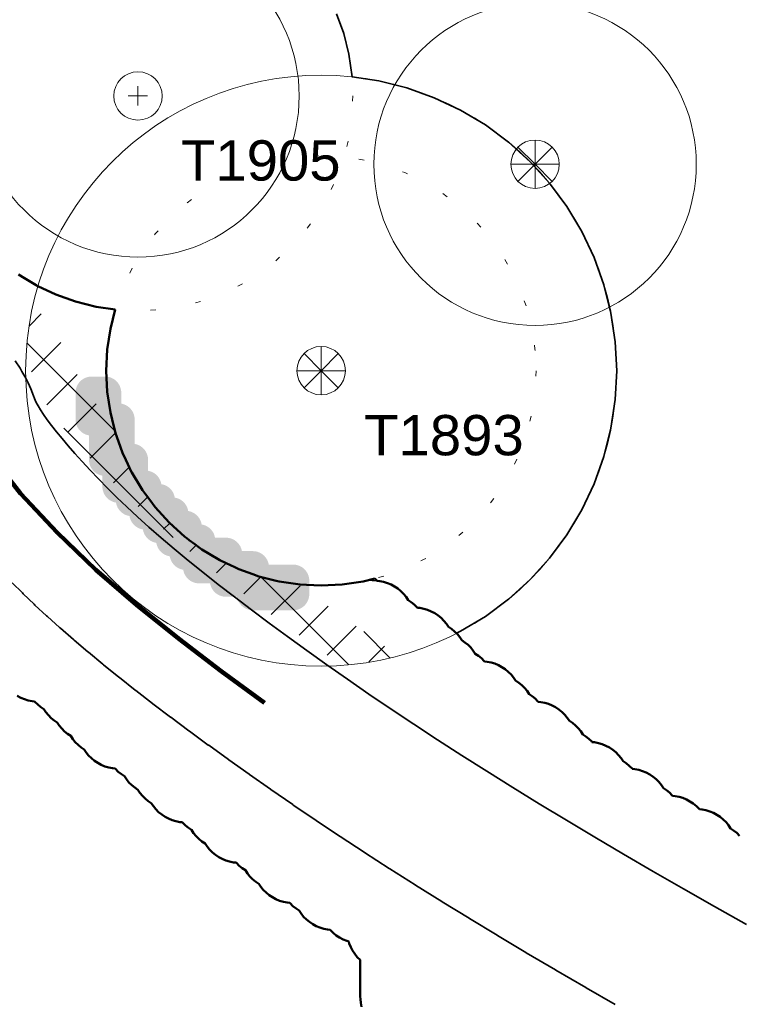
# Model space of a CAD drawing. Header units: metres. Extents: x -6559 to -6383, y 5654606 to 5654801.
# Tile 5 of 31: x -6485 to -6472, y 5654659 to 5654677. Entities that reach past the tile are written whole.
import ezdxf
from ezdxf.enums import TextEntityAlignment as Align

# ---------------------------------------------------------------- set-up
doc = ezdxf.new("R2010")
doc.units = ezdxf.units.M
doc.header["$LTSCALE"] = 0.5
for name, pattern in [('DASHED', [9, 6, -3]), ('DOT', [1.5, 0, -1.5]), ('PHANTOM', [22, 12, -2, 2, -2, 2, -2])]:
    doc.linetypes.add(name, pattern=pattern)
for name, color, linetype, lineweight in [('L-GRAD-DRAIN', 150, 'Continuous', 25), ('L-HARD-PAVE', 8, 'Continuous', 35), ('L-HARD-WALL', 7, 'Continuous', 50), ('L-PLNT-PROT', 1, 'DASHED', 35), ('L-PLNT-TEXT', 3, 'Continuous', 18), ('L-SITE-LIMIT', 6, 'PHANTOM', 50), ('V-VEG-CANOPY', 92, 'Continuous', 13), ('V-VEG-TREE', 94, 'Continuous', 18)]:
    doc.layers.add(name, color=color, linetype=linetype, lineweight=lineweight)
doc.styles.add('BR-STD', font='arial.ttf')

# ---------------------------------------------------------------- blocks, each defined once
blk = doc.blocks.new('VEG-TREE-CONIF')
at = {"color": 0, "lineweight": -2}
for q in [(0, 1.5), (-1.061, 1.061), (1.061, 1.061), (-1.5, 0), (-1.061, -1.061), (1.5, 0), (0, -1.5), (1.061, -1.061)]:
    blk.add_line((0, 0), q, dxfattribs=at)
blk.add_circle((0, 0), 1.5, dxfattribs=at)
blk = doc.blocks.new('VEG-TREE-DECID')
at = {"color": 0, "lineweight": -2}
for p, q in [((-0.6, 0), (0.6, 0)), ((0, -0.6), (0, 0.6))]:
    blk.add_line(p, q, dxfattribs=at)
blk.add_circle((0, 0), 1.5, dxfattribs=at)

msp = doc.modelspace()

# ---------------------------------------------------------------- hatches: boundary and pattern name
at = {"layer": 'L-HARD-WALL'}
h = msp.add_hatch(color=1, dxfattribs=at)
h.dxf.hatch_style = 1
h.paths.add_polyline_path([(-6483.8, 5654669.204), (-6483.809, 5654669.206), (-6483.837, 5654669.213), (-6483.865, 5654669.223), (-6483.891, 5654669.235), (-6483.917, 5654669.251), (-6483.94, 5654669.268), (-6483.962, 5654669.288), (-6483.982, 5654669.31), (-6483.999, 5654669.333), (-6484.015, 5654669.359), (-6484.027, 5654669.385), (-6484.037, 5654669.413), (-6484.044, 5654669.441), (-6484.049, 5654669.471), (-6484.05, 5654669.5), (-6484.05, 5654670), (-6484.049, 5654670.029), (-6484.044, 5654670.059), (-6484.037, 5654670.087), (-6484.027, 5654670.115), (-6484.015, 5654670.141), (-6483.999, 5654670.167), (-6483.982, 5654670.19), (-6483.962, 5654670.212), (-6483.94, 5654670.232), (-6483.917, 5654670.249), (-6483.891, 5654670.265), (-6483.865, 5654670.277), (-6483.837, 5654670.287), (-6483.809, 5654670.294), (-6483.779, 5654670.299), (-6483.75, 5654670.3), (-6483.5, 5654670.3), (-6483.471, 5654670.299), (-6483.441, 5654670.294), (-6483.413, 5654670.287), (-6483.385, 5654670.277), (-6483.359, 5654670.265), (-6483.333, 5654670.249), (-6483.31, 5654670.232), (-6483.288, 5654670.212), (-6483.268, 5654670.19), (-6483.251, 5654670.167), (-6483.235, 5654670.141), (-6483.223, 5654670.115), (-6483.213, 5654670.087), (-6483.206, 5654670.059), (-6483.201, 5654670.029), (-6483.2, 5654670), (-6483.2, 5654669.796), (-6483.191, 5654669.794), (-6483.163, 5654669.787), (-6483.135, 5654669.777), (-6483.109, 5654669.765), (-6483.083, 5654669.749), (-6483.06, 5654669.732), (-6483.038, 5654669.712), (-6483.018, 5654669.69), (-6483.001, 5654669.667), (-6482.985, 5654669.641), (-6482.973, 5654669.615), (-6482.963, 5654669.587), (-6482.956, 5654669.559), (-6482.951, 5654669.529), (-6482.95, 5654669.5), (-6482.95, 5654669.046), (-6482.941, 5654669.044), (-6482.913, 5654669.037), (-6482.885, 5654669.027), (-6482.859, 5654669.015), (-6482.833, 5654668.999), (-6482.81, 5654668.982), (-6482.788, 5654668.962), (-6482.768, 5654668.94), (-6482.751, 5654668.917), (-6482.735, 5654668.891), (-6482.723, 5654668.865), (-6482.713, 5654668.837), (-6482.706, 5654668.809), (-6482.701, 5654668.779), (-6482.7, 5654668.75), (-6482.7, 5654668.546), (-6482.691, 5654668.544), (-6482.663, 5654668.537), (-6482.635, 5654668.527), (-6482.609, 5654668.515), (-6482.583, 5654668.499), (-6482.56, 5654668.482), (-6482.538, 5654668.462), (-6482.518, 5654668.44), (-6482.501, 5654668.417), (-6482.485, 5654668.391), (-6482.473, 5654668.365), (-6482.463, 5654668.337), (-6482.456, 5654668.309), (-6482.454, 5654668.296), (-6482.441, 5654668.294), (-6482.413, 5654668.287), (-6482.385, 5654668.277), (-6482.359, 5654668.265), (-6482.333, 5654668.249), (-6482.31, 5654668.232), (-6482.288, 5654668.212), (-6482.268, 5654668.19), (-6482.251, 5654668.167), (-6482.235, 5654668.141), (-6482.223, 5654668.115), (-6482.213, 5654668.087), (-6482.206, 5654668.059), (-6482.204, 5654668.046), (-6482.191, 5654668.044), (-6482.163, 5654668.037), (-6482.135, 5654668.027), (-6482.109, 5654668.015), (-6482.083, 5654667.999), (-6482.06, 5654667.982), (-6482.038, 5654667.962), (-6482.018, 5654667.94), (-6482.001, 5654667.917), (-6481.985, 5654667.891), (-6481.973, 5654667.865), (-6481.963, 5654667.837), (-6481.956, 5654667.809), (-6481.954, 5654667.796), (-6481.941, 5654667.794), (-6481.913, 5654667.787), (-6481.885, 5654667.777), (-6481.859, 5654667.765), (-6481.833, 5654667.749), (-6481.81, 5654667.732), (-6481.788, 5654667.712), (-6481.768, 5654667.69), (-6481.751, 5654667.667), (-6481.735, 5654667.641), (-6481.723, 5654667.615), (-6481.713, 5654667.587), (-6481.706, 5654667.559), (-6481.704, 5654667.546), (-6481.691, 5654667.544), (-6481.663, 5654667.537), (-6481.635, 5654667.527), (-6481.609, 5654667.515), (-6481.583, 5654667.499), (-6481.56, 5654667.482), (-6481.538, 5654667.462), (-6481.518, 5654667.44), (-6481.501, 5654667.417), (-6481.485, 5654667.391), (-6481.473, 5654667.365), (-6481.463, 5654667.337), (-6481.456, 5654667.309), (-6481.454, 5654667.3), (-6481.25, 5654667.3), (-6481.221, 5654667.299), (-6481.191, 5654667.294), (-6481.163, 5654667.287), (-6481.135, 5654667.277), (-6481.109, 5654667.265), (-6481.083, 5654667.249), (-6481.06, 5654667.232), (-6481.038, 5654667.212), (-6481.018, 5654667.19), (-6481.001, 5654667.167), (-6480.985, 5654667.141), (-6480.973, 5654667.115), (-6480.963, 5654667.087), (-6480.956, 5654667.059), (-6480.954, 5654667.05), (-6480.75, 5654667.05), (-6480.721, 5654667.049), (-6480.691, 5654667.044), (-6480.663, 5654667.037), (-6480.635, 5654667.027), (-6480.609, 5654667.015), (-6480.583, 5654666.999), (-6480.56, 5654666.982), (-6480.538, 5654666.962), (-6480.518, 5654666.94), (-6480.501, 5654666.917), (-6480.485, 5654666.891), (-6480.473, 5654666.865), (-6480.463, 5654666.837), (-6480.456, 5654666.809), (-6480.454, 5654666.8), (-6480, 5654666.8), (-6479.971, 5654666.799), (-6479.941, 5654666.794), (-6479.913, 5654666.787), (-6479.885, 5654666.777), (-6479.859, 5654666.765), (-6479.833, 5654666.749), (-6479.81, 5654666.732), (-6479.788, 5654666.712), (-6479.768, 5654666.69), (-6479.751, 5654666.667), (-6479.735, 5654666.641), (-6479.723, 5654666.615), (-6479.713, 5654666.587), (-6479.706, 5654666.559), (-6479.701, 5654666.529), (-6479.7, 5654666.5), (-6479.7, 5654666.25), (-6479.701, 5654666.221), (-6479.706, 5654666.191), (-6479.713, 5654666.163), (-6479.723, 5654666.135), (-6479.735, 5654666.109), (-6479.751, 5654666.083), (-6479.768, 5654666.06), (-6479.788, 5654666.038), (-6479.81, 5654666.018), (-6479.833, 5654666.001), (-6479.859, 5654665.985), (-6479.885, 5654665.973), (-6479.913, 5654665.963), (-6479.941, 5654665.956), (-6479.971, 5654665.951), (-6480, 5654665.95), (-6480.75, 5654665.95), (-6480.779, 5654665.951), (-6480.809, 5654665.956), (-6480.837, 5654665.963), (-6480.865, 5654665.973), (-6480.891, 5654665.985), (-6480.917, 5654666.001), (-6480.94, 5654666.018), (-6480.962, 5654666.038), (-6480.982, 5654666.06), (-6480.999, 5654666.083), (-6481.015, 5654666.109), (-6481.027, 5654666.135), (-6481.037, 5654666.163), (-6481.044, 5654666.191), (-6481.046, 5654666.2), (-6481.25, 5654666.2), (-6481.279, 5654666.201), (-6481.309, 5654666.206), (-6481.337, 5654666.213), (-6481.365, 5654666.223), (-6481.391, 5654666.235), (-6481.417, 5654666.251), (-6481.44, 5654666.268), (-6481.462, 5654666.288), (-6481.482, 5654666.31), (-6481.499, 5654666.333), (-6481.515, 5654666.359), (-6481.527, 5654666.385), (-6481.537, 5654666.413), (-6481.544, 5654666.441), (-6481.546, 5654666.45), (-6481.75, 5654666.45), (-6481.779, 5654666.451), (-6481.809, 5654666.456), (-6481.837, 5654666.463), (-6481.865, 5654666.473), (-6481.891, 5654666.485), (-6481.917, 5654666.501), (-6481.94, 5654666.518), (-6481.962, 5654666.538), (-6481.982, 5654666.56), (-6481.999, 5654666.583), (-6482.015, 5654666.609), (-6482.027, 5654666.635), (-6482.037, 5654666.663), (-6482.044, 5654666.691), (-6482.046, 5654666.704), (-6482.059, 5654666.706), (-6482.087, 5654666.713), (-6482.115, 5654666.723), (-6482.141, 5654666.735), (-6482.167, 5654666.751), (-6482.19, 5654666.768), (-6482.212, 5654666.788), (-6482.232, 5654666.81), (-6482.249, 5654666.833), (-6482.265, 5654666.859), (-6482.277, 5654666.885), (-6482.287, 5654666.913), (-6482.294, 5654666.941), (-6482.296, 5654666.954), (-6482.309, 5654666.956), (-6482.337, 5654666.963), (-6482.365, 5654666.973), (-6482.391, 5654666.985), (-6482.417, 5654667.001), (-6482.44, 5654667.018), (-6482.462, 5654667.038), (-6482.482, 5654667.06), (-6482.499, 5654667.083), (-6482.515, 5654667.109), (-6482.527, 5654667.135), (-6482.537, 5654667.163), (-6482.544, 5654667.191), (-6482.546, 5654667.204), (-6482.559, 5654667.206), (-6482.587, 5654667.213), (-6482.615, 5654667.223), (-6482.641, 5654667.235), (-6482.667, 5654667.251), (-6482.69, 5654667.268), (-6482.712, 5654667.288), (-6482.732, 5654667.31), (-6482.749, 5654667.333), (-6482.765, 5654667.359), (-6482.777, 5654667.385), (-6482.787, 5654667.413), (-6482.794, 5654667.441), (-6482.796, 5654667.454), (-6482.809, 5654667.456), (-6482.837, 5654667.463), (-6482.865, 5654667.473), (-6482.891, 5654667.485), (-6482.917, 5654667.501), (-6482.94, 5654667.518), (-6482.962, 5654667.538), (-6482.982, 5654667.56), (-6482.999, 5654667.583), (-6483.015, 5654667.609), (-6483.027, 5654667.635), (-6483.037, 5654667.663), (-6483.044, 5654667.691), (-6483.046, 5654667.704), (-6483.059, 5654667.706), (-6483.087, 5654667.713), (-6483.115, 5654667.723), (-6483.141, 5654667.735), (-6483.167, 5654667.751), (-6483.19, 5654667.768), (-6483.212, 5654667.788), (-6483.232, 5654667.81), (-6483.249, 5654667.833), (-6483.265, 5654667.859), (-6483.277, 5654667.885), (-6483.287, 5654667.913), (-6483.294, 5654667.941), (-6483.296, 5654667.954), (-6483.309, 5654667.956), (-6483.337, 5654667.963), (-6483.365, 5654667.973), (-6483.391, 5654667.985), (-6483.417, 5654668.001), (-6483.44, 5654668.018), (-6483.462, 5654668.038), (-6483.482, 5654668.06), (-6483.499, 5654668.083), (-6483.515, 5654668.109), (-6483.527, 5654668.135), (-6483.537, 5654668.163), (-6483.544, 5654668.191), (-6483.549, 5654668.221), (-6483.55, 5654668.25), (-6483.55, 5654668.454), (-6483.559, 5654668.456), (-6483.587, 5654668.463), (-6483.615, 5654668.473), (-6483.641, 5654668.485), (-6483.667, 5654668.501), (-6483.69, 5654668.518), (-6483.712, 5654668.538), (-6483.732, 5654668.56), (-6483.749, 5654668.583), (-6483.765, 5654668.609), (-6483.777, 5654668.635), (-6483.787, 5654668.663), (-6483.794, 5654668.691), (-6483.799, 5654668.721), (-6483.8, 5654668.75)])
at = {"layer": 'L-PLNT-PROT'}
h = msp.add_hatch(dxfattribs=at)
h.set_pattern_fill('ANSI37', color=6, scale=0.2)
h.paths.add_polyline_path([(-6483.307, 5654669.248), (-6483.25, 5654669.089), (-6483.175, 5654668.878), (-6483.114, 5654668.75), (-6483.007, 5654668.523), (-6483, 5654668.512), (-6482.843, 5654668.251), (-6482.843, 5654668.25), (-6482.805, 5654668.187), (-6482.75, 5654668.113), (-6482.744, 5654668.105), (-6482.668, 5654668.002), (-6482.571, 5654667.871), (-6482.307, 5654667.581), (-6482.017, 5654667.317), (-6481.979, 5654667.289), (-6481.967, 5654667.28), (-6481.935, 5654667.256), (-6481.833, 5654667.181), (-6481.787, 5654667.147), (-6481.75, 5654667.119), (-6481.701, 5654667.083), (-6481.563, 5654667), (-6481.365, 5654666.881), (-6481.247, 5654666.826), (-6481.087, 5654666.75), (-6481.01, 5654666.713), (-6480.75, 5654666.621), (-6480.64, 5654666.581), (-6480.316, 5654666.5), (-6480.259, 5654666.486), (-6479.911, 5654666.434), (-6479.575, 5654666.188), (-6479.222, 5654665.933), (-6478.855, 5654665.672), (-6478.474, 5654665.405), (-6478.081, 5654665.133), (-6478.042, 5654665.106), (-6478.406, 5654665.015), (-6478.94, 5654664.935), (-6479.1, 5654664.928), (-6479.288, 5654665.059), (-6479.659, 5654665.324), (-6480.016, 5654665.581), (-6480.359, 5654665.833), (-6480.688, 5654666.078), (-6481.002, 5654666.316), (-6481.302, 5654666.548), (-6481.588, 5654666.774), (-6481.859, 5654666.993), (-6482.115, 5654667.205), (-6482.357, 5654667.41), (-6482.584, 5654667.607), (-6482.797, 5654667.798), (-6482.994, 5654667.981), (-6483.176, 5654668.156), (-6483.348, 5654668.328), (-6483.515, 5654668.499), (-6483.671, 5654668.662), (-6483.816, 5654668.818), (-6483.951, 5654668.966), (-6484.074, 5654669.107), (-6484.186, 5654669.24), (-6484.287, 5654669.364), (-6484.377, 5654669.479), (-6484.454, 5654669.584), (-6484.52, 5654669.679), (-6484.574, 5654669.762), (-6484.616, 5654669.832), (-6484.646, 5654669.887), (-6484.664, 5654669.924), (-6484.671, 5654669.942), (-6484.687, 5654669.99), (-6484.746, 5654670.136), (-6484.797, 5654670.246), (-6484.846, 5654670.343), (-6484.917, 5654670.468), (-6484.957, 5654670.535), (-6484.972, 5654670.558), (-6484.953, 5654670.948), (-6484.873, 5654671.482), (-6484.831, 5654671.65), (-6484.779, 5654671.585), (-6484.773, 5654671.577), (-6484.751, 5654671.548), (-6484.745, 5654671.54), (-6484.616, 5654671.368), (-6484.609, 5654671.358), (-6484.582, 5654671.321), (-6484.575, 5654671.311), (-6484.465, 5654671.155), (-6484.456, 5654671.142), (-6484.423, 5654671.093), (-6484.415, 5654671.079), (-6484.325, 5654670.939), (-6484.314, 5654670.921), (-6484.273, 5654670.854), (-6484.263, 5654670.835), (-6484.193, 5654670.71), (-6484.179, 5654670.685), (-6484.129, 5654670.588), (-6484.116, 5654670.562), (-6484.066, 5654670.452), (-6484.049, 5654670.413), (-6483.99, 5654670.267), (-6483.976, 5654670.227), (-6483.974, 5654670.22), (-6483.965, 5654670.204), (-6483.938, 5654670.159), (-6483.898, 5654670.098), (-6483.845, 5654670.021), (-6483.779, 5654669.932), (-6483.7, 5654669.831), (-6483.609, 5654669.719), (-6483.506, 5654669.596), (-6483.39, 5654669.465), (-6483.35, 5654669.42)])

# ---------------------------------------------------------------- linework, layer by layer
at = {"layer": 'L-GRAD-DRAIN', "lineweight": 100}
msp.add_lwpolyline([(-6480.534, 5654664.229), (-6481.341, 5654664.819), (-6482.137, 5654665.424), (-6482.916, 5654666.05), (-6483.673, 5654666.703), (-6484.394, 5654667.395), (-6485.076, 5654668.126), (-6485.692, 5654668.913), (-6486.148, 5654669.799), (-6486.747, 5654670.599), (-6487.407, 5654671.349), (-6488.093, 5654672.077), (-6488.792, 5654672.791), (-6489.502, 5654673.495)], dxfattribs=at)
at = {"layer": 'L-HARD-PAVE'}
for points in [[(-6485.173, 5654670.595), (-6485.083, 5654670.454), (-6485.047, 5654670.394), (-6484.977, 5654670.269), (-6484.933, 5654670.183), (-6484.882, 5654670.073), (-6484.83, 5654669.942), (-6484.812, 5654669.889), (-6484.801, 5654669.863), (-6484.78, 5654669.818), (-6484.747, 5654669.757), (-6484.702, 5654669.682), (-6484.645, 5654669.595), (-6484.576, 5654669.497), (-6484.496, 5654669.388), (-6484.404, 5654669.27), (-6484.302, 5654669.144), (-6484.188, 5654669.009), (-6484.063, 5654668.867), (-6483.927, 5654668.716), (-6483.78, 5654668.559), (-6483.623, 5654668.394), (-6483.455, 5654668.223), (-6483.281, 5654668.049), (-6483.097, 5654667.872), (-6482.898, 5654667.687), (-6482.684, 5654667.495), (-6482.455, 5654667.296), (-6482.212, 5654667.09), (-6481.954, 5654666.876), (-6481.681, 5654666.657), (-6481.394, 5654666.43), (-6481.093, 5654666.197), (-6480.778, 5654665.958), (-6480.448, 5654665.712), (-6480.104, 5654665.46), (-6479.746, 5654665.202), (-6479.374, 5654664.937), (-6478.988, 5654664.666), (-6478.59, 5654664.39), (-6478.179, 5654664.111), (-6477.754, 5654663.828), (-6477.315, 5654663.54), (-6476.862, 5654663.249), (-6476.395, 5654662.953), (-6475.914, 5654662.653), (-6475.419, 5654662.348), (-6474.91, 5654662.04), (-6474.387, 5654661.727), (-6473.85, 5654661.41), (-6473.3, 5654661.09), (-6472.735, 5654660.765), (-6472.156, 5654660.436), (-6471.564, 5654660.103)], [(-6474.005, 5654658.611), (-6474.549, 5654658.924), (-6474.555, 5654658.928), (-6475.112, 5654659.252), (-6475.118, 5654659.255), (-6475.661, 5654659.576), (-6475.667, 5654659.579), (-6476.196, 5654659.896), (-6476.203, 5654659.9), (-6476.718, 5654660.212), (-6476.725, 5654660.216), (-6477.227, 5654660.525), (-6477.234, 5654660.529), (-6477.722, 5654660.834), (-6477.73, 5654660.839), (-6478.204, 5654661.139), (-6478.212, 5654661.144), (-6478.673, 5654661.441), (-6478.681, 5654661.447), (-6479.128, 5654661.74), (-6479.137, 5654661.745), (-6479.57, 5654662.034), (-6479.579, 5654662.04), (-6479.999, 5654662.325), (-6480.008, 5654662.332), (-6480.415, 5654662.613), (-6480.421, 5654662.617), (-6480.814, 5654662.893), (-6480.82, 5654662.897), (-6481.199, 5654663.167), (-6481.206, 5654663.172), (-6481.572, 5654663.436), (-6481.579, 5654663.441), (-6481.931, 5654663.699), (-6481.939, 5654663.705), (-6482.277, 5654663.957), (-6482.285, 5654663.963), (-6482.609, 5654664.209), (-6482.618, 5654664.216), (-6482.929, 5654664.457), (-6482.939, 5654664.464), (-6483.235, 5654664.699), (-6483.246, 5654664.707), (-6483.529, 5654664.935), (-6483.54, 5654664.945), (-6483.81, 5654665.167), (-6483.822, 5654665.177), (-6484.078, 5654665.394), (-6484.091, 5654665.405), (-6484.333, 5654665.616), (-6484.347, 5654665.628), (-6484.575, 5654665.833), (-6484.59, 5654665.847), (-6484.805, 5654666.046), (-6484.821, 5654666.062), (-6485.022, 5654666.255), (-6485.04, 5654666.272), (-6485.228, 5654666.46)]]:
    msp.add_lwpolyline(points, dxfattribs=at)
at = {"layer": 'L-PLNT-PROT'}
for points in [[(-6479.192, 5654677.053), (-6479.06, 5654676.683), (-6478.965, 5654676.302), (-6478.902, 5654675.877), (-6478.406, 5654675.803), (-6477.882, 5654675.672), (-6477.374, 5654675.49), (-6476.886, 5654675.26), (-6476.423, 5654674.982), (-6475.99, 5654674.661), (-6475.59, 5654674.298), (-6475.227, 5654673.898), (-6474.906, 5654673.465), (-6474.628, 5654673.002), (-6474.398, 5654672.514), (-6474.216, 5654672.006), (-6474.085, 5654671.482), (-6474.005, 5654670.948), (-6473.979, 5654670.409), (-6474.005, 5654669.87), (-6474.085, 5654669.336), (-6474.216, 5654668.812), (-6474.398, 5654668.304), (-6474.628, 5654667.816), (-6474.906, 5654667.353), (-6475.227, 5654666.92), (-6475.59, 5654666.52), (-6475.99, 5654666.157), (-6476.423, 5654665.836), (-6476.886, 5654665.558), (-6476.963, 5654665.522), (-6476.996, 5654665.556), (-6477.053, 5654665.602), (-6477.11, 5654665.64), (-6477.148, 5654665.697), (-6477.194, 5654665.754), (-6477.246, 5654665.806), (-6477.303, 5654665.852), (-6477.365, 5654665.893), (-6477.429, 5654665.928), (-6477.497, 5654665.956), (-6477.568, 5654665.977), (-6477.64, 5654665.992), (-6477.689, 5654665.997), (-6477.694, 5654666.004), (-6477.746, 5654666.056), (-6477.803, 5654666.102), (-6477.86, 5654666.14), (-6477.898, 5654666.197), (-6477.944, 5654666.254), (-6477.996, 5654666.306), (-6478.053, 5654666.352), (-6478.115, 5654666.393), (-6478.179, 5654666.428), (-6478.247, 5654666.456), (-6478.318, 5654666.477), (-6478.39, 5654666.492), (-6478.595, 5654666.512)], [(-6478.595, 5654666.512), (-6478.699, 5654666.486), (-6479.087, 5654666.428), (-6479.479, 5654666.409), (-6479.871, 5654666.428), (-6480.259, 5654666.486), (-6480.64, 5654666.581), (-6481.01, 5654666.713), (-6481.087, 5654666.75), (-6481.247, 5654666.826), (-6481.365, 5654666.881), (-6481.563, 5654667), (-6481.701, 5654667.083), (-6481.75, 5654667.119), (-6481.787, 5654667.147), (-6481.967, 5654667.28), (-6482.017, 5654667.317), (-6482.307, 5654667.581), (-6482.571, 5654667.871), (-6482.744, 5654668.105), (-6482.75, 5654668.113), (-6482.805, 5654668.187), (-6482.843, 5654668.251), (-6483.007, 5654668.523), (-6483.175, 5654668.878), (-6483.307, 5654669.248), (-6483.402, 5654669.629), (-6483.46, 5654670.017), (-6483.479, 5654670.409), (-6483.46, 5654670.801), (-6483.402, 5654671.189), (-6483.313, 5654671.546), (-6483.668, 5654671.599), (-6484.049, 5654671.694), (-6484.419, 5654671.826), (-6484.774, 5654671.994), (-6485.11, 5654672.196)]]:
    msp.add_lwpolyline(points, dxfattribs=at)
at = {"layer": 'L-PLNT-TEXT', "linetype": 'DOT'}
for centre in [(-6482.888, 5654675.522), (-6479.479, 5654670.409)]:
    msp.add_circle(centre, 4, dxfattribs=at)
at = {"layer": 'L-SITE-LIMIT'}
for points in [[(-6485.11, 5654672.196), (-6485, 5654672.13), (-6484.783, 5654672), (-6484.774, 5654671.994), (-6484.75, 5654671.983), (-6484.419, 5654671.826), (-6484.049, 5654671.694), (-6483.668, 5654671.599), (-6483.313, 5654671.546), (-6483.402, 5654671.189), (-6483.46, 5654670.801), (-6483.479, 5654670.409), (-6483.46, 5654670.017), (-6483.402, 5654669.629), (-6483.37, 5654669.5), (-6483.307, 5654669.248), (-6483.25, 5654669.089), (-6483.175, 5654668.878), (-6483.114, 5654668.75), (-6483.007, 5654668.523), (-6483, 5654668.512), (-6482.843, 5654668.25), (-6482.805, 5654668.187), (-6482.75, 5654668.113), (-6482.668, 5654668.002), (-6482.571, 5654667.871), (-6482.307, 5654667.581), (-6482.017, 5654667.317), (-6481.979, 5654667.289), (-6481.935, 5654667.256), (-6481.833, 5654667.181), (-6481.75, 5654667.119), (-6481.701, 5654667.083), (-6481.563, 5654667), (-6481.365, 5654666.881), (-6481.247, 5654666.826), (-6481.087, 5654666.75), (-6481.01, 5654666.713), (-6480.75, 5654666.621), (-6480.64, 5654666.581), (-6480.316, 5654666.5), (-6480.259, 5654666.486), (-6479.871, 5654666.428), (-6479.75, 5654666.422), (-6479.479, 5654666.409), (-6479.087, 5654666.428), (-6478.699, 5654666.486), (-6478.481, 5654666.54), (-6478.444, 5654666.504), (-6478.439, 5654666.497), (-6478.39, 5654666.492), (-6478.318, 5654666.477), (-6478.247, 5654666.456), (-6478.179, 5654666.428), (-6478.115, 5654666.393), (-6478.053, 5654666.352), (-6477.996, 5654666.306), (-6477.944, 5654666.254), (-6477.898, 5654666.197), (-6477.86, 5654666.14), (-6477.803, 5654666.102), (-6477.746, 5654666.056), (-6477.694, 5654666.004), (-6477.689, 5654665.997), (-6477.64, 5654665.992), (-6477.568, 5654665.977), (-6477.497, 5654665.956), (-6477.429, 5654665.928), (-6477.365, 5654665.893), (-6477.303, 5654665.852), (-6477.246, 5654665.806), (-6477.194, 5654665.754), (-6477.148, 5654665.697), (-6477.11, 5654665.64), (-6477.053, 5654665.602), (-6476.996, 5654665.556), (-6476.944, 5654665.504), (-6476.898, 5654665.447), (-6476.86, 5654665.39), (-6476.803, 5654665.352), (-6476.746, 5654665.306), (-6476.694, 5654665.254), (-6476.648, 5654665.197), (-6476.61, 5654665.14), (-6476.553, 5654665.102), (-6476.496, 5654665.056), (-6476.444, 5654665.004), (-6476.439, 5654664.997), (-6476.39, 5654664.992), (-6476.318, 5654664.977), (-6476.247, 5654664.956), (-6476.179, 5654664.928), (-6476.115, 5654664.893), (-6476.053, 5654664.852), (-6475.996, 5654664.806), (-6475.944, 5654664.754), (-6475.898, 5654664.697), (-6475.86, 5654664.64), (-6475.803, 5654664.602), (-6475.746, 5654664.556), (-6475.694, 5654664.504), (-6475.648, 5654664.447), (-6475.61, 5654664.39), (-6475.553, 5654664.352), (-6475.496, 5654664.306), (-6475.444, 5654664.254), (-6475.439, 5654664.247), (-6475.39, 5654664.242), (-6475.318, 5654664.227), (-6475.247, 5654664.206), (-6475.179, 5654664.178), (-6475.115, 5654664.143), (-6475.053, 5654664.102), (-6474.996, 5654664.056), (-6474.944, 5654664.004), (-6474.898, 5654663.947), (-6474.86, 5654663.89), (-6474.803, 5654663.852), (-6474.746, 5654663.806), (-6474.694, 5654663.754), (-6474.648, 5654663.697), (-6474.61, 5654663.64), (-6474.553, 5654663.602), (-6474.496, 5654663.556), (-6474.444, 5654663.504), (-6474.439, 5654663.497), (-6474.39, 5654663.492), (-6474.318, 5654663.477), (-6474.247, 5654663.456), (-6474.179, 5654663.428), (-6474.115, 5654663.393), (-6474.053, 5654663.352), (-6473.996, 5654663.306), (-6473.944, 5654663.254), (-6473.898, 5654663.197), (-6473.86, 5654663.14), (-6473.803, 5654663.102), (-6473.746, 5654663.056), (-6473.694, 5654663.004), (-6473.689, 5654662.997), (-6473.64, 5654662.992), (-6473.568, 5654662.977), (-6473.497, 5654662.956), (-6473.429, 5654662.928), (-6473.365, 5654662.893), (-6473.303, 5654662.852), (-6473.246, 5654662.806), (-6473.194, 5654662.754), (-6473.148, 5654662.697), (-6473.11, 5654662.64), (-6473.053, 5654662.602), (-6472.996, 5654662.556), (-6472.944, 5654662.504), (-6472.939, 5654662.497), (-6472.89, 5654662.492), (-6472.818, 5654662.477), (-6472.747, 5654662.456), (-6472.679, 5654662.428), (-6472.615, 5654662.393), (-6472.553, 5654662.352), (-6472.496, 5654662.306), (-6472.444, 5654662.254), (-6472.439, 5654662.247), (-6472.39, 5654662.242), (-6472.318, 5654662.227), (-6472.247, 5654662.206), (-6472.179, 5654662.178), (-6472.115, 5654662.143), (-6472.053, 5654662.102), (-6471.996, 5654662.056), (-6471.944, 5654662.004), (-6471.898, 5654661.947), (-6471.86, 5654661.89), (-6471.803, 5654661.852), (-6471.746, 5654661.806), (-6471.694, 5654661.754)], [(-6478.727, 5654658.568), (-6478.742, 5654658.64), (-6478.749, 5654658.713), (-6478.749, 5654658.716), (-6478.75, 5654658.752), (-6478.75, 5654659.441), (-6478.754, 5654659.444), (-6478.806, 5654659.496), (-6478.852, 5654659.553), (-6478.893, 5654659.615), (-6478.928, 5654659.679), (-6478.956, 5654659.747), (-6478.967, 5654659.783), (-6479.003, 5654659.794), (-6479.071, 5654659.822), (-6479.135, 5654659.857), (-6479.197, 5654659.898), (-6479.254, 5654659.944), (-6479.306, 5654659.996), (-6479.311, 5654660.003), (-6479.36, 5654660.008), (-6479.432, 5654660.023), (-6479.503, 5654660.044), (-6479.571, 5654660.072), (-6479.635, 5654660.107), (-6479.697, 5654660.148), (-6479.754, 5654660.194), (-6479.806, 5654660.246), (-6479.852, 5654660.303), (-6479.89, 5654660.36), (-6479.947, 5654660.398), (-6480.004, 5654660.444), (-6480.056, 5654660.496), (-6480.061, 5654660.503), (-6480.11, 5654660.508), (-6480.182, 5654660.523), (-6480.253, 5654660.544), (-6480.321, 5654660.572), (-6480.385, 5654660.607), (-6480.447, 5654660.648), (-6480.504, 5654660.694), (-6480.556, 5654660.746), (-6480.602, 5654660.803), (-6480.64, 5654660.86), (-6480.697, 5654660.898), (-6480.754, 5654660.944), (-6480.806, 5654660.996), (-6480.852, 5654661.053), (-6480.89, 5654661.11), (-6480.947, 5654661.148), (-6481.004, 5654661.194), (-6481.056, 5654661.246), (-6481.061, 5654661.253), (-6481.11, 5654661.258), (-6481.182, 5654661.273), (-6481.253, 5654661.294), (-6481.321, 5654661.322), (-6481.385, 5654661.357), (-6481.447, 5654661.398), (-6481.504, 5654661.444), (-6481.556, 5654661.496), (-6481.602, 5654661.553), (-6481.64, 5654661.61), (-6481.697, 5654661.648), (-6481.754, 5654661.694), (-6481.806, 5654661.746), (-6481.852, 5654661.803), (-6481.89, 5654661.86), (-6481.947, 5654661.898), (-6482.004, 5654661.944), (-6482.056, 5654661.996), (-6482.061, 5654662.003), (-6482.11, 5654662.008), (-6482.182, 5654662.023), (-6482.253, 5654662.044), (-6482.321, 5654662.072), (-6482.385, 5654662.107), (-6482.447, 5654662.148), (-6482.504, 5654662.194), (-6482.556, 5654662.246), (-6482.602, 5654662.303), (-6482.64, 5654662.36), (-6482.697, 5654662.398), (-6482.754, 5654662.444), (-6482.806, 5654662.496), (-6482.852, 5654662.553), (-6482.89, 5654662.61), (-6482.947, 5654662.648), (-6483.004, 5654662.694), (-6483.056, 5654662.746), (-6483.102, 5654662.803), (-6483.14, 5654662.86), (-6483.197, 5654662.898), (-6483.254, 5654662.944), (-6483.306, 5654662.996), (-6483.311, 5654663.003), (-6483.36, 5654663.008), (-6483.432, 5654663.023), (-6483.503, 5654663.044), (-6483.571, 5654663.072), (-6483.635, 5654663.107), (-6483.697, 5654663.148), (-6483.754, 5654663.194), (-6483.806, 5654663.246), (-6483.852, 5654663.303), (-6483.89, 5654663.36), (-6483.947, 5654663.398), (-6484.004, 5654663.444), (-6484.056, 5654663.496), (-6484.102, 5654663.553), (-6484.14, 5654663.61), (-6484.197, 5654663.648), (-6484.254, 5654663.694), (-6484.306, 5654663.746), (-6484.352, 5654663.803), (-6484.39, 5654663.86), (-6484.447, 5654663.898), (-6484.504, 5654663.944), (-6484.556, 5654663.996), (-6484.602, 5654664.053), (-6484.64, 5654664.11), (-6484.697, 5654664.148), (-6484.754, 5654664.194), (-6484.806, 5654664.246), (-6484.811, 5654664.253), (-6484.86, 5654664.258), (-6484.932, 5654664.273), (-6485.003, 5654664.294), (-6485.071, 5654664.322), (-6485.135, 5654664.357)]]:
    msp.add_lwpolyline(points, dxfattribs=at)
at = {"layer": 'V-VEG-CANOPY'}
for centre, radius in [((-6482.888, 5654675.522), 3), ((-6475.498, 5654674.251), 3), ((-6479.479, 5654670.409), 5.5)]:
    msp.add_circle(centre, radius, dxfattribs=at)

# ---------------------------------------------------------------- block references
at = {"layer": 'V-VEG-TREE', "xscale": 0.3, "yscale": 0.3}
for name, p in [('VEG-TREE-DECID', (-6482.888, 5654675.522)), ('VEG-TREE-CONIF', (-6475.498, 5654674.251)), ('VEG-TREE-CONIF', (-6479.479, 5654670.409))]:
    msp.add_blockref(name, p, dxfattribs=at)

# ---------------------------------------------------------------- texts
at = {"layer": 'L-PLNT-TEXT', "style": 'BR-STD'}
for s, p in [('T1905', (-6482.088, 5654674.322)), ('T1893', (-6478.679, 5654669.209))]:
    msp.add_text(s, height=0.75, dxfattribs=at).set_placement(p, align=Align.MIDDLE_LEFT)

doc.saveas('drawing.dxf')
